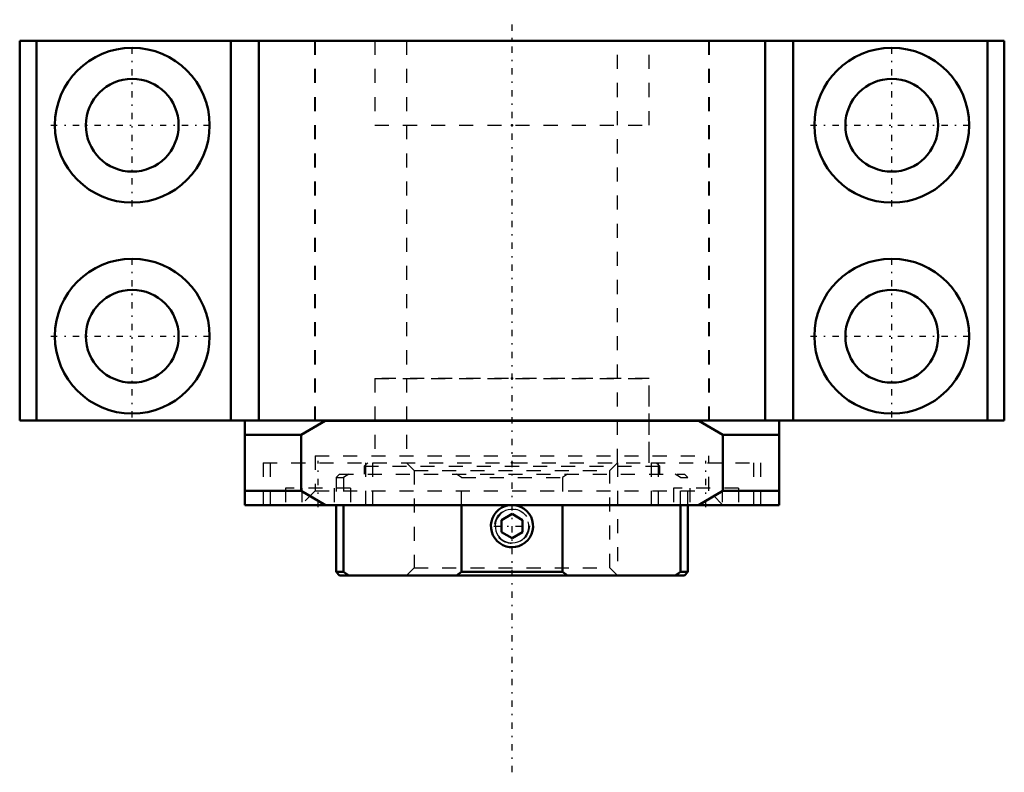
# Model space of a CAD drawing. Header units: millimetres. Extents: x -35 to 35, y -25 to 28.5.
import ezdxf

# ---------------------------------------------------------------- set-up
doc = ezdxf.new("R2010")
doc.units = ezdxf.units.MM
doc.linetypes.add('Center', pattern=[1.5, 0.45, -0.5, 0.05, -0.5])
doc.linetypes.add('Dashed', pattern=[2, 1, -1])
for name, color, linetype, lineweight in [('2d ConnectionPoints', 7, 'Continuous', 50), ('AM_0', 7, 'Continuous', 50), ('AM_5', 3, 'Continuous', 25), ('AM_7', 7, 'Center', 25), ('AM_9', 6, 'Dashed', 25)]:
    doc.layers.add(name, color=color, linetype=linetype, lineweight=lineweight)

# ---------------------------------------------------------------- blocks, each defined once
blk = doc.blocks.new('1_RN_15_0_in_BK15Yes_4')
at = {"layer": 'AM_0'}
for p, q in [((-12.5, -6), (-12.5, -10.76)), ((-11.976, -6), (-11.976, -10.76)), ((-3.58, -10.76), (-3.58, -6)), ((3.58, -6), (3.58, -10.76)), ((11.976, -10.76), (11.976, -6)), ((12.5, -10.76), (12.5, -6)), ((0, -6.634), (-0.75, -7.067)), ((0.75, -7.067), (0, -6.634)), ((-0.75, -7.933), (-0.75, -7.067)), ((0.75, -7.933), (0.75, -7.067)), ((-0.75, -7.933), (0, -8.366)), ((0, -8.366), (0.75, -7.933)), ((-12.5, -10.76), (-12.26, -11)), ((-12.5, -10.76), (-11.976, -10.76)), ((-12.26, -11), (12.26, -11)), ((-11.976, -10.76), (-11.606, -11)), ((-3.95, -11), (-3.58, -10.76)), ((-3.58, -10.76), (3.58, -10.76)), ((3.58, -10.76), (3.95, -11)), ((11.606, -11), (11.976, -10.76)), ((11.976, -10.76), (12.5, -10.76)), ((12.26, -11), (12.5, -10.76))]:
    blk.add_line(p, q, dxfattribs=at)
for points in [[(0, -6), (-0.251, -6.021), (-0.494, -6.084), (-0.724, -6.186), (-0.933, -6.326), (-1.117, -6.499), (-1.269, -6.7), (-1.385, -6.925), (-1.462, -7.166), (-1.498, -7.416), (-1.491, -7.669), (-1.441, -7.915), (-1.352, -8.149), (-1.225, -8.366), (-1.063, -8.558), (-0.87, -8.721), (-0.653, -8.85), (-0.416, -8.941), (-0.168, -8.991), (0, -9)], [(0, -9), (0.251, -8.979), (0.494, -8.916), (0.724, -8.814), (0.933, -8.674), (1.117, -8.501), (1.269, -8.3), (1.385, -8.075), (1.462, -7.834), (1.498, -7.584), (1.491, -7.331), (1.441, -7.085), (1.352, -6.851), (1.225, -6.634), (1.063, -6.442), (0.87, -6.279), (0.653, -6.15), (0.416, -6.059), (0.168, -6.009), (0, -6)]]:
    blk.add_lwpolyline(points, dxfattribs=at)
at = {"layer": 'AM_5', "linetype": 'Dashed'}
blk.add_line((7.5, -3), (7.5, -11), dxfattribs=at)
blk.add_arc((0, -7.5), 1.5, 75, 15, dxfattribs=at)
at = {"layer": 'AM_5'}
blk.add_arc((0, -7.5), 1.194, 75, 15, dxfattribs=at)
at = {"layer": 'AM_7'}
blk.add_line((-1.291, -7.5), (1.291, -7.5), dxfattribs=at)
at = {"layer": 'AM_9'}
for p, q in [((-10.26, -3), (-10.5, -3.24)), ((-10.5, -3.24), (-10.5, -3.8)), ((-10.5, -3.24), (10.5, -3.24)), ((-9.889, -3), (9.889, -3)), ((-7.5, -3), (-6.958, -3.542)), ((6.958, -3.542), (7.5, -3)), ((10.5, -3.24), (10.26, -3)), ((10.5, -3.8), (10.5, -3.24)), ((-12.26, -3.8), (-12.5, -4.04)), ((-12.5, -4.04), (-12.5, -6)), ((-12.5, -4.04), (-11.976, -4.04)), ((-12.26, -3.8), (12.26, -3.8)), ((-11.606, -3.8), (-11.976, -4.04)), ((-11.976, -4.04), (-11.976, -6)), ((-6.958, -3.542), (-6.958, -10.459)), ((-6.958, -3.542), (6.958, -3.542)), ((-3.58, -4.04), (-3.95, -3.8)), ((-3.58, -6), (-3.58, -4.04)), ((-3.58, -4.04), (3.58, -4.04)), ((3.95, -3.8), (3.58, -4.04)), ((3.58, -4.04), (3.58, -6)), ((6.958, -10.459), (6.958, -3.542)), ((11.976, -4.04), (11.606, -3.8)), ((11.976, -4.04), (12.5, -4.04)), ((11.976, -6), (11.976, -4.04)), ((12.5, -4.04), (12.26, -3.8)), ((12.5, -6), (12.5, -4.04)), ((-6.958, -10.459), (-7.5, -11)), ((-6.958, -10.459), (6.958, -10.459)), ((7.5, -11), (6.958, -10.459))]:
    blk.add_line(p, q, dxfattribs=at)
blk.add_circle((0, -7.5), 1.23, dxfattribs=at)
blk = doc.blocks.new('2_BK_15collar_1_0_in_BK15Yes_4')
at = {"layer": 'AM_9'}
for p, q in [((9.75, 3), (-9.75, 3)), ((-9.75, 3), (-9.75, -3)), ((-7.5, 3), (-7.5, -3)), ((7.5, -3), (7.5, 3)), ((9.75, -3), (9.75, 3))]:
    blk.add_line(p, q, dxfattribs=at)
blk = doc.blocks.new('3_BK_15collar_2_0_in_BK15Yes_4')
at = {"layer": 'AM_9'}
for p, q in [((-9.75, 27), (-9.75, 21)), ((-7.5, 27), (-7.5, 21)), ((7.5, 21), (7.5, 27)), ((9.75, 21), (9.75, 27)), ((-9.75, 21), (9.75, 21))]:
    blk.add_line(p, q, dxfattribs=at)
blk = doc.blocks.new('4_BK_15_0_in_BK15Yes_4')
at = {"layer": 'AM_0'}
for p, q in [((-35, 27), (-35, 0)), ((35, 27), (-35, 27)), ((-33.8, 27), (-33.8, 0)), ((-20, 27), (-20, 0)), ((-18, 27), (-18, 0)), ((18, 27), (18, 0)), ((20, 27), (20, 0)), ((33.8, 27), (33.8, 0)), ((35, 27), (35, 0)), ((35, 0), (-35, 0)), ((-13.315, -0.01), (-13.297, 0)), ((13.297, 0), (13.315, -0.01)), ((-19, -6), (-19, -0.01)), ((-15, -1), (-13.285, -0.01)), ((-13.285, -0.01), (13.285, -0.01)), ((13.285, -0.01), (15, -1)), ((19, -0.01), (19, -6)), ((-19, -1), (-15, -1)), ((-15, -5), (-15, -1)), ((15, -1), (19, -1)), ((15, -1), (15, -5)), ((-19, -5), (-15, -5)), ((-13.266, -6), (-15, -5)), ((15, -5), (13.266, -6)), ((15, -5), (19, -5)), ((-19, -6), (19, -6))]:
    blk.add_line(p, q, dxfattribs=at)
for centre, radius in [((-27, 21), 5.5), ((27, 21), 5.5), ((-27, 21), 3.3), ((27, 21), 3.3), ((-27, 6), 5.5), ((27, 6), 5.5), ((-27, 6), 3.3), ((27, 6), 3.3)]:
    blk.add_circle(centre, radius, dxfattribs=at)
at = {"layer": 'AM_7'}
for p, q in [((0, -25), (0, 28.5)), ((-27, 15.225), (-27, 26.775)), ((27, 15.225), (27, 26.775)), ((-32.775, 21), (-21.225, 21)), ((21.225, 21), (32.775, 21)), ((-27, 0.225), (-27, 11.775)), ((27, 0.225), (27, 11.775)), ((-32.775, 6), (-21.225, 6)), ((21.225, 6), (32.775, 6)), ((-13.789, -6.15), (-13.789, -2.85)), ((13.789, -6.15), (13.789, -2.85))]:
    blk.add_line(p, q, dxfattribs=at)
at = {"layer": 'AM_9'}
for p, q in [((-14.05, 27), (-14.05, 0)), ((-14, 27), (-14, 0)), ((-9.75, 27), (-9.75, 21)), ((9.75, 21), (9.75, 27)), ((14, 0), (14, 27)), ((14.05, 0), (14.05, 27)), ((-9.75, 21), (9.75, 21)), ((-7.5, 21), (-7.5, 3)), ((7.5, 3), (7.5, 21)), ((-9.75, 3), (9.75, 3)), ((-9.75, 3), (-9.75, -2.5)), ((9.75, -2.5), (9.75, 3)), ((-14, -2.5), (-14, -5)), ((-14, -2.5), (14, -2.5)), ((14, -5), (14, -2.5)), ((-17.689, -3), (-9.889, -3)), ((-17.689, -3), (-17.689, -6)), ((-17.189, -3), (-17.189, -6)), ((-10.389, -6), (-10.389, -3)), ((-9.889, -6), (-9.889, -3)), ((9.889, -3), (17.689, -3)), ((9.889, -3), (9.889, -6)), ((10.389, -3), (10.389, -6)), ((17.189, -6), (17.189, -3)), ((17.689, -6), (17.689, -3)), ((-16.098, -4.8), (-16.098, -6)), ((-11.479, -4.8), (-16.098, -4.8)), ((-14.943, -4.8), (-14.943, -6)), ((-12.634, -4.8), (-12.634, -6)), ((-11.479, -4.8), (-11.479, -6)), ((11.479, -4.8), (11.479, -6)), ((16.098, -4.8), (11.479, -4.8)), ((12.634, -4.8), (12.634, -6)), ((14.943, -4.8), (14.943, -6)), ((16.098, -4.8), (16.098, -6)), ((-14, -5), (-15, -6)), ((-14, -5), (14, -5)), ((15, -6), (14, -5))]:
    blk.add_line(p, q, dxfattribs=at)

msp = doc.modelspace()

# ---------------------------------------------------------------- linework, layer by layer
at = {"layer": '2d ConnectionPoints'}
for p in [(0, 27), (0, 21), (0, 21), (0, 3), (0, 3), (0, 0), (0, -3)]:
    msp.add_point(p, dxfattribs=at)

# ---------------------------------------------------------------- block references
for name in ['4_BK_15_0_in_BK15Yes_4', '3_BK_15collar_2_0_in_BK15Yes_4', '2_BK_15collar_1_0_in_BK15Yes_4', '1_RN_15_0_in_BK15Yes_4']:
    msp.add_blockref(name, (0, 0))

doc.saveas('drawing.dxf')
